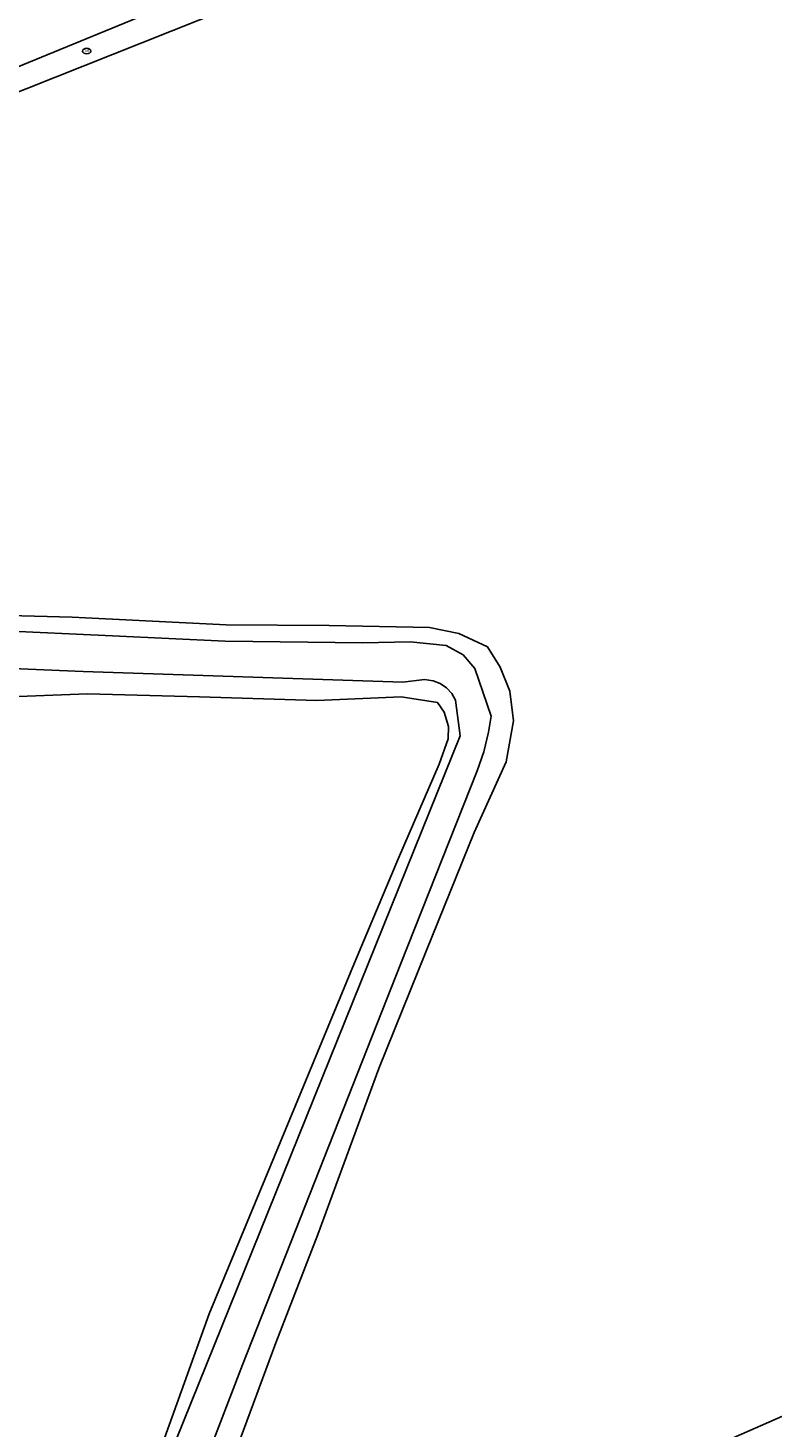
# Model space of a CAD drawing. Header units: metres. Extents: x 102000 to 105000, y 414600 to 420766.
# Tile 168 of 256: x 103162 to 103229, y 419548 to 419675. Entities that reach past the tile are written whole.
import ezdxf

# ---------------------------------------------------------------- set-up
doc = ezdxf.new("R2010")
doc.units = ezdxf.units.M
doc.layers.get('0').update_dxf_attribs({"color": 8})
doc.styles.add('NLCS-ISO', font='NLCS-ISO.ttf')

msp = doc.modelspace()

# ---------------------------------------------------------------- linework, layer by layer
at = {"transparency": 33554687}
for p, q in [((103250.851, 419704.362), (103138.889, 419659.869)), ((103138.327, 419661.616), (103200.052, 419686.957)), ((103157.788, 419621.67), (103166.274, 419621.444)), ((103166.274, 419621.444), (103180.147, 419620.734)), ((103156.493, 419620.355), (103169.915, 419619.742)), ((103180.147, 419620.734), (103189.44, 419620.67)), ((103189.44, 419620.67), (103198.474, 419620.508)), ((103198.474, 419620.508), (103201.119, 419619.96)), ((103169.915, 419619.742), (103180.047, 419619.258)), ((103180.047, 419619.258), (103192.468, 419619.129)), ((103192.468, 419619.129), (103196.727, 419619.194)), ((103196.727, 419619.194), (103199.986, 419618.871)), ((103199.986, 419618.871), (103201.535, 419618.032)), ((103201.119, 419619.96), (103203.701, 419618.766)), ((103140.95, 419617.628), (103167.262, 419616.543)), ((103201.535, 419618.032), (103202.567, 419616.802)), ((103203.701, 419618.766), (103204.862, 419616.927)), ((103167.262, 419616.543), (103196.074, 419615.57)), ((103202.567, 419616.802), (103204.043, 419612.511)), ((103204.862, 419616.927), (103205.733, 419614.765)), ((103196.074, 419615.57), (103198.04, 419615.802)), ((103198.04, 419615.802), (103198.816, 419615.706)), ((103198.816, 419615.706), (103199.461, 419615.456)), ((103199.461, 419615.456), (103200.031, 419615.065)), ((103200.031, 419615.065), (103200.496, 419614.553)), ((103167.647, 419614.519), (103159.871, 419614.229)), ((103177.746, 419614.261), (103167.647, 419614.519)), ((103188.329, 419613.906), (103177.746, 419614.261)), ((103195.943, 419614.261), (103188.329, 419613.906)), ((103199.202, 419613.745), (103195.943, 419614.261)), ((103200.496, 419614.553), (103200.833, 419613.949)), ((103200.833, 419613.949), (103201.24, 419610.733)), ((103205.733, 419614.765), (103206.056, 419612.087)), ((103199.815, 419612.874), (103199.202, 419613.745)), ((103200.202, 419611.583), (103199.815, 419612.874)), ((103204.043, 419612.511), (103203.807, 419611.076)), ((103200.17, 419610.454), (103200.202, 419611.583)), ((103206.056, 419612.087), (103205.411, 419608.377)), ((103201.24, 419610.733), (103171.888, 419537.966)), ((103199.363, 419608.163), (103200.17, 419610.454)), ((103203.807, 419611.076), (103203.37, 419609.302)), ((103203.37, 419609.302), (103202.78, 419607.573)), ((103195.685, 419599.71), (103199.363, 419608.163)), ((103202.78, 419607.573), (103195.892, 419590.203)), ((103205.411, 419608.377), (103202.507, 419602.021)), ((103202.507, 419602.021), (103198.183, 419591.309)), ((103191.716, 419590.256), (103195.685, 419599.71)), ((103198.183, 419591.309), (103193.924, 419580.726)), ((103195.892, 419590.203), (103181.619, 419554.012)), ((103186.393, 419577.383), (103191.716, 419590.256)), ((103193.924, 419580.726), (103188.407, 419565.755)), ((103178.617, 419558.604), (103186.393, 419577.383)), ((103188.407, 419565.755), (103184.632, 419555.979)), ((103173.487, 419544.311), (103178.617, 419558.604)), ((103184.632, 419555.979), (103181.406, 419547.3)), ((103181.619, 419554.012), (103173.845, 419533.775)), ((103215.97, 419543.09), (103238.024, 419552.745))]:
    msp.add_line(p, q, dxfattribs=at)
msp.add_ellipse((103167.577, 419672.49), major_axis=(-0.3644344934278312, 6.694331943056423e-17), ratio=0.6859943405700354)

# ---------------------------------------------------------------- texts
at = {"style": 'NLCS-ISO'}
msp.add_text('BR', height=0.2, rotation=359.9999999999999, dxfattribs=at).set_placement((103167.4280184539, 419672.4135187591))

doc.saveas('drawing.dxf')
